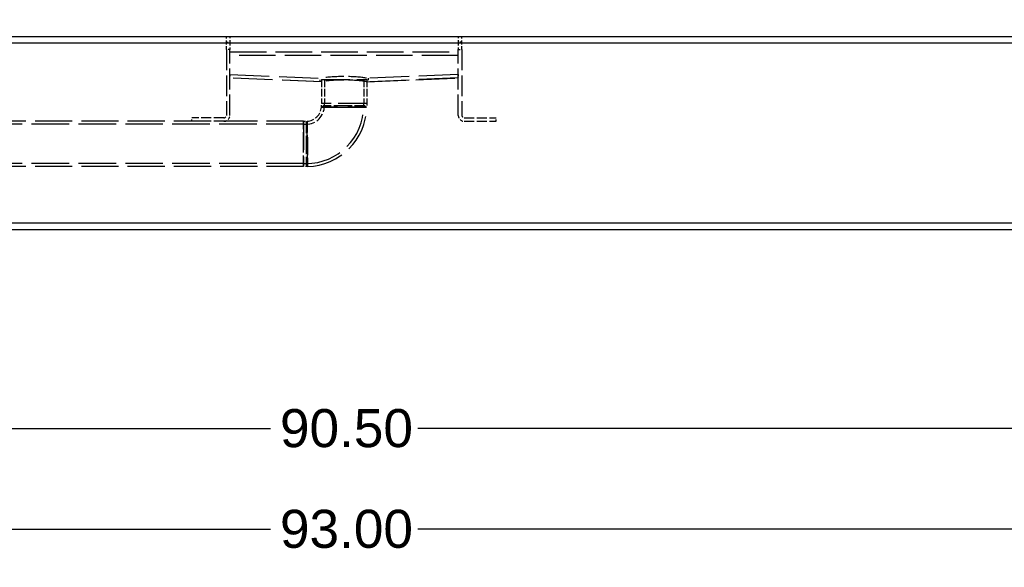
# Paper-space layout 'SHEET_1' of a CAD drawing. Header units: inches. Extents: x 4 to 540, y 12 to 340.
# Tile 98 of 116: x 446 to 498, y 86 to 115. Entities that reach past the tile are written whole.
import ezdxf

# ---------------------------------------------------------------- set-up
doc = ezdxf.new("R2010")
doc.units = ezdxf.units.IN
doc.header["$LTSCALE"] = 16
doc.header["$MEASUREMENT"] = 0
doc.linetypes.add('DASHED', pattern=[0.2067, 0.1654, -0.0413])
doc.layers.get('0').update_dxf_attribs({"lineweight": 25})
doc.layers.get('DEFPOINTS').update_dxf_attribs({"lineweight": 25})
doc.layers.add('DIMEN', color=7, linetype='Continuous', lineweight=25)
doc.layers.add('HIDDEN', color=7, linetype='DASHED', lineweight=25)
doc.styles.get("Standard").update_dxf_attribs({"font": 'arial.ttf'})
doc.dimstyles.new('DEFAULT-ANSI', dxfattribs={"dimscale": 16, "dimtxt": 0.125, "dimasz": 0.1875, "dimexe": 0.125, "dimexo": 0.0625, "dimgap": 0.031496, "dimtad": 0, "dimtih": 1, "dimtoh": 1, "dimrnd": 1e-08, "dimzin": 4, "dimdsep": 46, "dimtxsty": 'Standard', "dimblk": 'Filled-1', "dimcen": 0.09, "dimdle": 0.393701, "dimclrd": 256, "dimclre": 256, "dimclrt": 256, "dimadec": 0, "dimazin": 1, "dimtfac": 1.504, "dimtofl": 0, "dimtmove": 0, "dimatfit": 3, "dimldrblk": 'Filled-1', "dimfxl": 1, "dimtolj": 1, "dimtzin": 4, "dimlwd": 25, "dimlwe": 25, "dimarcsym": 0})

# ---------------------------------------------------------------- blocks, each defined once
blk = doc.blocks.new('Filled-1')
at = {"color": 0}
for p, q in [((0, 0), (-1, 0.25)), ((-1, 0.25), (-1, -0.25)), ((-1, 0), (0, 0)), ((-1, -0.25), (0, 0))]:
    blk.add_line(p, q, dxfattribs=at)
at = {"color": 0, "flags": 128}
blk.add_lwpolyline([(-1, -0.25), (0, 0), (-1, 0.25), (-1, -0.25)], dxfattribs=at)
at = {"color": 0}
blk.add_solid([(-1, -0.25), (0, 0), (-1, 0.25), (-1, -0.25)], dxfattribs=at)
blk = doc.blocks.new('*D46')
at = {"layer": 'DEFPOINTS', "color": 0, "linetype": 'Continuous'}
for p in [(396.84, 162.604), (460.102, 162.604), (416.557, 102.969)]:
    blk.add_point(p, dxfattribs=at)
at = {"layer": 'DIMEN', "linetype": 'Continuous', "lineweight": 25}
for p, q in [((459.102, 162.604), (394.84, 162.604)), ((396.84, 159.604), (396.84, 134.561)), ((396.84, 105.969), (396.84, 131.511)), ((415.557, 102.969), (394.84, 102.969))]:
    blk.add_line(p, q, dxfattribs=at)
at = {"layer": 'DIMEN', "linetype": 'Continuous', "lineweight": 25, "xscale": 3, "yscale": 3, "zscale": 3}
for p, rotation in [((396.84, 162.604), 90), ((396.84, 102.969), 270)]:
    blk.add_blockref('Filled-1', p, dxfattribs=dict(at, rotation=rotation))
at = {"layer": 'DIMEN', "linetype": 'Continuous', "lineweight": 25, "insert": (393.47, 134.057), "char_height": 2, "attachment_point": 1}
blk.add_mtext('\\A1;59.64', dxfattribs=at)
blk = doc.blocks.new('*D48')
at = {"layer": 'DEFPOINTS', "color": 0, "linetype": 'Continuous'}
for p in [(417.807, 100.969), (508.307, 100.969), (508.307, 93.289)]:
    blk.add_point(p, dxfattribs=at)
at = {"layer": 'DIMEN', "linetype": 'Continuous', "lineweight": 25}
for p, q in [((417.807, 99.969), (417.807, 91.289)), ((508.307, 99.969), (508.307, 91.289)), ((420.807, 93.289), (459.182, 93.289)), ((505.307, 93.289), (466.932, 93.289))]:
    blk.add_line(p, q, dxfattribs=at)
at = {"layer": 'DIMEN', "linetype": 'Continuous', "lineweight": 25, "xscale": 3, "yscale": 3, "zscale": 3, "rotation": 180}
blk.add_blockref('Filled-1', (417.807, 93.289), dxfattribs=at)
at = {"layer": 'DIMEN', "linetype": 'Continuous', "lineweight": 25, "xscale": 3, "yscale": 3, "zscale": 3}
blk.add_blockref('Filled-1', (508.307, 93.289), dxfattribs=at)
at = {"layer": 'DIMEN', "linetype": 'Continuous', "lineweight": 25, "insert": (459.686, 94.31), "char_height": 2, "attachment_point": 1}
blk.add_mtext('\\A1;90.50', dxfattribs=at)
blk = doc.blocks.new('*D49')
at = {"layer": 'DEFPOINTS', "color": 0, "linetype": 'Continuous'}
for p in [(416.557, 102.969), (509.557, 102.969), (509.557, 87.999)]:
    blk.add_point(p, dxfattribs=at)
at = {"layer": 'DIMEN', "linetype": 'Continuous', "lineweight": 25}
for p, q in [((416.557, 101.969), (416.557, 85.999)), ((509.557, 101.969), (509.557, 85.999)), ((419.557, 87.999), (459.182, 87.999)), ((506.557, 87.999), (466.932, 87.999))]:
    blk.add_line(p, q, dxfattribs=at)
at = {"layer": 'DIMEN', "linetype": 'Continuous', "lineweight": 25, "xscale": 3, "yscale": 3, "zscale": 3, "rotation": 180}
blk.add_blockref('Filled-1', (416.557, 87.999), dxfattribs=at)
at = {"layer": 'DIMEN', "linetype": 'Continuous', "lineweight": 25, "xscale": 3, "yscale": 3, "zscale": 3}
blk.add_blockref('Filled-1', (509.557, 87.999), dxfattribs=at)
at = {"layer": 'DIMEN', "linetype": 'Continuous', "lineweight": 25, "insert": (459.686, 89.021), "char_height": 2, "attachment_point": 1}
blk.add_mtext('\\A1;93.00', dxfattribs=at)

psp = doc.layouts.new('SHEET_1')

# ---------------------------------------------------------------- linework, layer by layer
for p, q in [((422.369, 113.889), (503.744, 113.889)), ((503.744, 113.529), (422.369, 113.529)), ((503.744, 104.079), (422.369, 104.079)), ((503.744, 103.719), (422.369, 103.719))]:
    psp.add_line(p, q)
at = {"layer": 'HIDDEN', "ltscale": 0.037101}
for p, q in [((456.869, 113.576), (456.869, 113.889)), ((457.057, 113.889), (457.057, 113.576)), ((469.057, 113.889), (469.057, 113.576)), ((469.244, 113.576), (469.244, 113.889))]:
    psp.add_line(p, q, dxfattribs=at)
at = {"layer": 'HIDDEN', "ltscale": 0.022221}
for p, q in [((456.869, 113.576), (457.057, 113.576)), ((469.244, 113.576), (469.057, 113.576)), ((457.057, 113.201), (456.869, 113.201)), ((469.057, 113.201), (469.244, 113.201)), ((457.057, 111.889), (457.049, 111.701)), ((469.057, 111.889), (469.064, 111.701)), ((461.791, 111.504), (461.798, 111.691)), ((464.315, 111.691), (464.323, 111.504)), ((455.057, 109.427), (455.057, 109.615)), ((471.057, 109.427), (471.057, 109.615))]:
    psp.add_line(p, q, dxfattribs=at)
at = {"layer": 'HIDDEN', "ltscale": 0.063032}
for p, q in [((456.869, 113.201), (456.869, 113.576)), ((457.057, 113.576), (457.057, 113.201)), ((469.057, 113.576), (469.057, 113.201)), ((469.244, 113.201), (469.244, 113.576))]:
    psp.add_line(p, q, dxfattribs=at)
at = {"layer": 'HIDDEN', "ltscale": 0.411969}
for p, q in [((456.869, 113.201), (456.869, 109.74)), ((457.057, 109.74), (457.057, 113.201)), ((469.057, 109.74), (469.057, 113.201)), ((469.244, 113.201), (469.244, 109.74))]:
    psp.add_line(p, q, dxfattribs=at)
at = {"layer": 'HIDDEN', "ltscale": 0.725689}
for p, q in [((457.057, 113.076), (469.057, 113.076)), ((469.057, 112.889), (457.057, 112.889))]:
    psp.add_line(p, q, dxfattribs=at)
at = {"layer": 'HIDDEN', "ltscale": 0.780913}
for p, q in [((457.057, 111.889), (461.881, 111.688)), ((469.057, 111.889), (464.232, 111.688)), ((461.873, 111.5), (457.049, 111.701)), ((461.881, 111.501), (457.057, 111.702)), ((469.057, 111.702), (464.232, 111.501)), ((464.24, 111.5), (469.064, 111.701))]:
    psp.add_line(p, q, dxfattribs=at)
at = {"layer": 'HIDDEN', "ltscale": 0.002506}
for p, q in [((457.049, 111.701), (457.057, 111.702)), ((461.873, 111.5), (461.881, 111.501)), ((464.24, 111.5), (464.232, 111.501)), ((469.064, 111.701), (469.057, 111.702))]:
    psp.add_line(p, q, dxfattribs=at)
at = {"layer": 'HIDDEN', "ltscale": 0.564018}
for p, q in [((461.869, 111.625), (464.244, 111.625)), ((464.244, 110.365), (461.869, 110.365)), ((464.244, 110.365), (461.869, 110.365)), ((460.932, 109.427), (460.932, 107.052))]:
    psp.add_line(p, q, dxfattribs=at)
at = {"layer": 'HIDDEN', "ltscale": 0.149954}
for p, q in [((461.869, 111.625), (461.869, 110.365)), ((462.023, 111.625), (462.023, 110.365)), ((464.09, 111.625), (464.09, 110.365)), ((464.244, 111.625), (464.244, 110.365))]:
    psp.add_line(p, q, dxfattribs=at)
at = {"layer": 'HIDDEN', "ltscale": 0.022296}
for p, q in [((461.867, 110.176), (461.869, 110.365)), ((460.932, 109.427), (461.12, 109.429))]:
    psp.add_line(p, q, dxfattribs=at)
at = {"layer": 'HIDDEN', "ltscale": 0.013105}
for p, q in [((461.867, 110.176), (461.958, 110.24)), ((461.867, 110.176), (461.958, 110.24)), ((461.057, 109.338), (461.12, 109.429)), ((461.057, 109.338), (461.12, 109.429))]:
    psp.add_line(p, q, dxfattribs=at)
at = {"layer": 'HIDDEN', "ltscale": 0.01478}
for p, q in [((462.023, 110.24), (462.023, 110.365)), ((464.09, 110.24), (464.09, 110.365)), ((460.932, 109.273), (461.057, 109.273)), ((460.932, 107.206), (461.057, 107.206))]:
    psp.add_line(p, q, dxfattribs=at)
at = {"layer": 'HIDDEN', "ltscale": 0.01378}
for p, q in [((464.152, 110.24), (464.243, 110.167)), ((464.152, 110.24), (464.243, 110.167)), ((461.129, 107.053), (461.057, 107.144)), ((461.129, 107.053), (461.057, 107.144))]:
    psp.add_line(p, q, dxfattribs=at)
at = {"layer": 'HIDDEN', "ltscale": 0.023387}
for p, q in [((464.244, 110.365), (464.243, 110.167)), ((461.129, 107.053), (460.932, 107.052))]:
    psp.add_line(p, q, dxfattribs=at)
at = {"layer": 'HIDDEN', "ltscale": 0.745427}
for p, q in [((460.932, 109.273), (416.557, 109.273)), ((460.932, 107.206), (416.557, 107.206))]:
    psp.add_line(p, q, dxfattribs=at)
at = {"layer": 'HIDDEN', "ltscale": 0.735917}
for p, q in [((460.932, 109.427), (419.557, 109.427)), ((460.932, 107.052), (419.557, 107.052))]:
    psp.add_line(p, q, dxfattribs=at)
at = {"layer": 'HIDDEN', "ltscale": 0.200786}
for p, q in [((456.744, 109.615), (455.057, 109.615)), ((456.744, 109.427), (455.057, 109.427)), ((469.369, 109.615), (471.057, 109.615)), ((469.369, 109.427), (471.057, 109.427))]:
    psp.add_line(p, q, dxfattribs=at)
at = {"layer": 'HIDDEN', "ltscale": 0.215336}
psp.add_line((460.932, 108.295), (460.932, 109.427), dxfattribs=at)
at = {"layer": 'HIDDEN', "ltscale": 0.006713}
psp.add_line((460.932, 108.238), (460.932, 108.295), dxfattribs=at)
at = {"layer": 'HIDDEN', "ltscale": 0.221759}
psp.add_line((460.932, 107.052), (460.932, 108.238), dxfattribs=at)
at = {"layer": 'HIDDEN', "ltscale": 0.7204}
psp.add_arc((461.057, 110.24), 3.034, 270, 0, dxfattribs=at)
at = {"layer": 'HIDDEN', "ltscale": 0.180629}
psp.add_arc((461.057, 110.24), 0.966, 270, 0, dxfattribs=at)
at = {"layer": 'HIDDEN', "ltscale": 0.023274}
for centre, start, end in [((456.744, 109.74), 270, 0), ((469.369, 109.74), 180, 270)]:
    psp.add_arc(centre, 0.125, start, end, dxfattribs=at)
at = {"layer": 'HIDDEN', "ltscale": 0.058335}
for centre, start, end in [((456.744, 109.74), 270, 0), ((469.369, 109.74), 180, 270)]:
    psp.add_arc(centre, 0.312, start, end, dxfattribs=at)
at = {"layer": 'HIDDEN', "ltscale": 0.13679}
psp.add_arc((461.057, 110.24), 0.812, 274.4551, 355.5449, dxfattribs=at)
at = {"layer": 'HIDDEN', "ltscale": 0.73511}
psp.add_arc((461.057, 110.24), 3.188, 271.2996, 358.7004, dxfattribs=at)
at = {"layer": 'HIDDEN', "ltscale": 0.361141}
for centre in [(463.057, 111.639), (463.057, 111.452)]:
    psp.add_ellipse(centre, major_axis=(1.259, 0), ratio=0.108937, start_param=0.365316, end_param=2.776276, dxfattribs=at)
at = {"layer": 'HIDDEN', "ltscale": 0.205101}
for points, knots in [([(463.057, 110.24), (462.973, 110.24), (462.89, 110.24), (462.655, 110.24), (462.508, 110.24), (462.25, 110.24), (462.141, 110.24), (461.998, 110.24), (461.96, 110.24), (461.958, 110.24), (461.958, 110.24), (461.958, 110.24)], [0, 0, 0, 0, 0.630606, 0.630606, 1.835057, 1.835057, 3.107985, 3.107985, 4.321186, 4.321186, 4.35855, 4.35855, 4.35855, 4.35855]), ([(463.057, 110.24), (462.973, 110.24), (462.89, 110.24), (462.655, 110.24), (462.508, 110.24), (462.25, 110.24), (462.141, 110.24), (461.998, 110.24), (461.96, 110.24), (461.958, 110.24), (461.958, 110.24), (461.958, 110.24)], [0, 0, 0, 0, 0.630606, 0.630606, 1.835057, 1.835057, 3.107985, 3.107985, 4.321186, 4.321186, 4.35855, 4.35855, 4.35855, 4.35855]), ([(461.057, 109.338), (461.057, 109.338), (461.057, 109.338), (461.057, 109.336), (461.057, 109.298), (461.057, 109.155), (461.057, 109.046), (461.057, 108.788), (461.057, 108.642), (461.057, 108.406), (461.057, 108.323), (461.057, 108.24)], [13.060251, 13.060251, 13.060251, 13.060251, 13.097615, 13.097615, 14.310816, 14.310816, 15.583743, 15.583743, 16.788195, 16.788195, 17.418801, 17.418801, 17.418801, 17.418801]), ([(461.057, 109.338), (461.057, 109.338), (461.057, 109.338), (461.057, 109.336), (461.057, 109.298), (461.057, 109.155), (461.057, 109.046), (461.057, 108.788), (461.057, 108.642), (461.057, 108.406), (461.057, 108.323), (461.057, 108.24)], [13.060251, 13.060251, 13.060251, 13.060251, 13.097615, 13.097615, 14.310816, 14.310816, 15.583743, 15.583743, 16.788195, 16.788195, 17.418801, 17.418801, 17.418801, 17.418801])]:
    psp.add_open_spline(points, degree=3, knots=knots, dxfattribs=at)
at = {"layer": 'HIDDEN', "ltscale": 0.204734}
for points, knots in [([(464.152, 110.24), (464.152, 110.24), (464.117, 110.24), (463.984, 110.24), (463.884, 110.24), (463.635, 110.24), (463.485, 110.24), (463.237, 110.24), (463.147, 110.24), (463.057, 110.24)], [13.067971, 13.067971, 13.067971, 13.067971, 14.266911, 14.266911, 15.482633, 15.482633, 16.734134, 16.734134, 17.418801, 17.418801, 17.418801, 17.418801]), ([(464.152, 110.24), (464.152, 110.24), (464.117, 110.24), (463.984, 110.24), (463.884, 110.24), (463.635, 110.24), (463.485, 110.24), (463.237, 110.24), (463.147, 110.24), (463.057, 110.24)], [13.067971, 13.067971, 13.067971, 13.067971, 14.266911, 14.266911, 15.482633, 15.482633, 16.734134, 16.734134, 17.418801, 17.418801, 17.418801, 17.418801]), ([(461.057, 108.24), (461.057, 108.149), (461.057, 108.059), (461.057, 107.812), (461.057, 107.661), (461.057, 107.412), (461.057, 107.313), (461.057, 107.179), (461.057, 107.144), (461.057, 107.144)], [0, 0, 0, 0, 0.684666, 0.684666, 1.936168, 1.936168, 3.15189, 3.15189, 4.35083, 4.35083, 4.35083, 4.35083]), ([(461.057, 108.24), (461.057, 108.149), (461.057, 108.059), (461.057, 107.812), (461.057, 107.661), (461.057, 107.412), (461.057, 107.313), (461.057, 107.179), (461.057, 107.144), (461.057, 107.144)], [0, 0, 0, 0, 0.684666, 0.684666, 1.936168, 1.936168, 3.15189, 3.15189, 4.35083, 4.35083, 4.35083, 4.35083])]:
    psp.add_open_spline(points, degree=3, knots=knots, dxfattribs=at)
at = {"layer": 'HIDDEN', "ltscale": 0.222204}
for points, knots in [([(461.867, 110.176), (461.867, 110.176), (461.867, 110.176), (461.869, 110.176), (461.91, 110.176), (462.065, 110.174), (462.183, 110.173), (462.462, 110.171), (462.621, 110.171), (462.877, 110.17), (462.967, 110.17), (463.057, 110.169)], [-4.35855, -4.35855, -4.35855, -4.35855, -4.321186, -4.321186, -3.107985, -3.107985, -1.835057, -1.835057, -0.630606, -0.630606, 0, 0, 0, 0]), ([(461.867, 110.176), (461.867, 110.176), (461.867, 110.176), (461.869, 110.176), (461.91, 110.176), (462.065, 110.174), (462.183, 110.173), (462.462, 110.171), (462.621, 110.171), (462.877, 110.17), (462.967, 110.17), (463.057, 110.169)], [-4.35855, -4.35855, -4.35855, -4.35855, -4.321183, -4.321183, -3.107983, -3.107983, -1.835057, -1.835057, -0.630606, -0.630606, 0, 0, 0, 0]), ([(461.127, 108.239), (461.127, 108.33), (461.126, 108.42), (461.125, 108.675), (461.125, 108.834), (461.123, 109.113), (461.122, 109.231), (461.12, 109.386), (461.12, 109.427), (461.12, 109.429), (461.12, 109.429), (461.12, 109.429)], [-17.418801, -17.418801, -17.418801, -17.418801, -16.788195, -16.788195, -15.583743, -15.583743, -14.310816, -14.310816, -13.097615, -13.097615, -13.060251, -13.060251, -13.060251, -13.060251]), ([(461.12, 109.429), (461.12, 109.429), (461.12, 109.429), (461.12, 109.427), (461.12, 109.386), (461.122, 109.231), (461.123, 109.113), (461.125, 108.834), (461.125, 108.675), (461.126, 108.42), (461.127, 108.33), (461.127, 108.239)], [13.060251, 13.060251, 13.060251, 13.060251, 13.097615, 13.097615, 14.310816, 14.310816, 15.583743, 15.583743, 16.788195, 16.788195, 17.418801, 17.418801, 17.418801, 17.418801])]:
    psp.add_open_spline(points, degree=3, knots=knots, dxfattribs=at)
at = {"layer": 'HIDDEN', "ltscale": 0.822756}
psp.add_open_spline([(463.057, 110.169), (463.154, 110.169), (463.252, 110.169), (463.52, 110.168), (463.683, 110.168), (463.953, 110.168), (464.061, 110.167), (464.21, 110.167), (464.247, 110.167), (464.239, 110.167), (464.2, 110.167), (464.06, 110.167), (463.962, 110.168), (463.716, 110.168), (463.566, 110.168), (463.291, 110.169), (463.172, 110.169), (463.053, 110.169), (462.935, 110.17), (462.816, 110.17), (462.541, 110.171), (462.392, 110.172), (462.146, 110.173), (462.048, 110.174), (461.904, 110.176), (461.864, 110.176), (461.869, 110.176), (461.91, 110.176), (462.065, 110.174), (462.183, 110.173), (462.462, 110.171), (462.621, 110.171), (462.877, 110.17), (463.664, 110.168), (463.737, 110.168)], degree=3, knots=[0, 0, 0, 0, 0.06651, 0.06651, 0.188084, 0.188084, 0.306182, 0.306182, 0.428929, 0.428929, 0.542063, 0.542063, 0.650758, 0.650758, 0.765205, 0.765205, 0.846053, 0.846053, 0.846053, 0.926901, 0.926901, 1.041424, 1.041424, 1.150107, 1.150107, 1.272335, 1.272335, 1.390188, 1.390188, 1.513844, 1.513844, 1.630847, 1.630847, 1.692106, 1.692106, 1.692106, 1.692106], dxfattribs=at)
at = {"layer": 'HIDDEN', "ltscale": 0.221829}
for points, knots in [([(463.057, 110.169), (463.154, 110.169), (463.252, 110.169), (463.52, 110.168), (463.683, 110.168), (463.953, 110.168), (464.061, 110.167), (464.206, 110.167), (464.243, 110.167), (464.243, 110.167)], [-17.418801, -17.418801, -17.418801, -17.418801, -16.734134, -16.734134, -15.482633, -15.482633, -14.266911, -14.266911, -13.067971, -13.067971, -13.067971, -13.067971]), ([(461.129, 107.053), (461.129, 107.053), (461.129, 107.09), (461.129, 107.235), (461.129, 107.343), (461.128, 107.613), (461.128, 107.776), (461.127, 108.044), (461.127, 108.142), (461.127, 108.239)], [-4.35083, -4.35083, -4.35083, -4.35083, -3.15189, -3.15189, -1.936168, -1.936168, -0.684666, -0.684666, 0, 0, 0, 0]), ([(461.127, 108.239), (461.127, 108.142), (461.127, 108.044), (461.128, 107.776), (461.128, 107.613), (461.129, 107.343), (461.129, 107.235), (461.129, 107.09), (461.129, 107.053), (461.129, 107.053)], [0, 0, 0, 0, 0.684666, 0.684666, 1.936168, 1.936168, 3.15189, 3.15189, 4.35083, 4.35083, 4.35083, 4.35083])]:
    psp.add_open_spline(points, degree=3, knots=knots, dxfattribs=at)
at = {"layer": 'HIDDEN', "ltscale": 0.135519}
psp.add_open_spline([(463.737, 110.168), (463.766, 110.168), (463.794, 110.168), (463.953, 110.168), (464.061, 110.167), (464.206, 110.167), (464.243, 110.167), (464.243, 110.167)], degree=3, knots=[-15.726695, -15.726695, -15.726695, -15.726695, -15.482625, -15.482625, -14.266903, -14.266903, -13.067971, -13.067971, -13.067971, -13.067971], dxfattribs=at)

# ---------------------------------------------------------------- dimensions: what is measured, and where the dimension line sits
at = {"layer": 'DIMEN', "linetype": 'Continuous', "lineweight": 25}
for base, p1, p2, angle, override, picture, middle in [((396.840203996, 162.603538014), (416.556617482, 102.968538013), (460.101617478, 162.603538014), 90, {"dimdec": 2, "dimtp": 0, "dimtm": 0, "dimtdec": 2, "dimatfit": 1}, '*D46', (396.840203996, 133.036038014)), ((509.557, 87.999), (416.557, 102.969), (509.557, 102.969), 180, {"dimtih": 0, "dimtoh": 0, "dimdec": 2, "dimtp": 0, "dimtm": 0, "dimtdec": 2, "dimatfit": 1}, '*D49', (463.057, 87.999)), ((508.307, 93.289), (417.807, 100.969), (508.307, 100.969), 180, {"dimtih": 0, "dimtoh": 0, "dimdec": 2, "dimtp": 0, "dimtm": 0, "dimtdec": 2, "dimatfit": 1}, '*D48', (463.057, 93.289))]:
    dim = psp.add_linear_dim(base=base, p1=p1, p2=p2, angle=angle, dimstyle='DEFAULT-ANSI', override=override, dxfattribs=at)
    dim.commit()
    dim.dimension.update_dxf_attribs({"geometry": picture, "text_midpoint": middle, "dimtype": 160})

doc.saveas('drawing.dxf')
